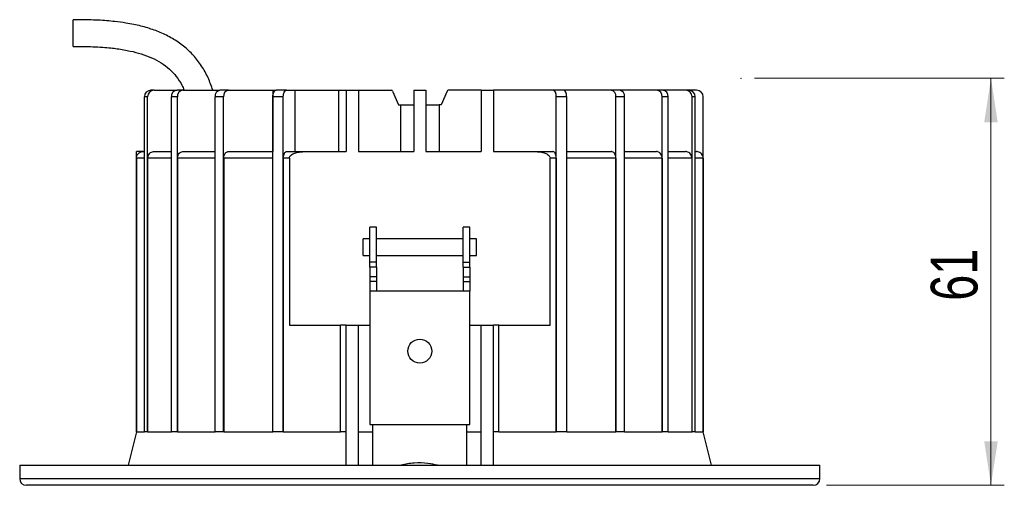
# Model space of a CAD drawing. Header units: millimetres. Extents: x 55 to 132, y 16 to 206.
# Tile 2 of 3: x 55 to 129, y 95 to 130. Entities that reach past the tile are written whole.
import ezdxf

# ---------------------------------------------------------------- set-up
doc = ezdxf.new("R2010")
doc.units = ezdxf.units.MM
doc.header["$PDSIZE"] = -1
doc.styles.add('SLDTEXTSTYLE0', font='TXT', dxfattribs={"width": 0.75})
doc.dimstyles.new('SLDDIMSTYLE0', dxfattribs={"dimtxt": 3.5, "dimasz": 3.302, "dimexe": 0, "dimexo": 0.0625, "dimgap": 0.875, "dimtad": 1, "dimlfac": 2, "dimrnd": 1e-09, "dimzin": 12, "dimdsep": 46, "dimtxsty": 'SLDTEXTSTYLE0', "dimsah": 1, "dimcen": 0.09, "dimadec": 0, "dimazin": 3, "dimtfac": 1, "dimtofl": 0, "dimtmove": 0, "dimatfit": 3, "dimfxl": 0, "dimfrac": 2, "dimtolj": 1, "dimtzin": 12, "dimarcsym": 0})

# ---------------------------------------------------------------- blocks, each defined once
blk = doc.blocks.new('_D')
at = {"color": 7, "linetype": 'Continuous', "lineweight": 18}
for p, q in [((110.378, 125.206), (129.116, 125.206)), ((128.116, 125.206), (128.116, 94.706)), ((115.791, 94.706), (129.116, 94.706))]:
    blk.add_line(p, q, dxfattribs=at)
for points in [[(128.116, 125.206), (127.608, 121.904), (128.624, 121.904)], [(128.116, 94.706), (128.624, 98.008), (127.608, 98.008)]]:
    blk.add_solid(points, dxfattribs=at)
at = {"color": 7, "linetype": 'Continuous', "lineweight": 18, "insert": (123.605, 108.53), "char_height": 3.5, "attachment_point": 1, "rotation": 90, "style": 'SLDTEXTSTYLE0'}
blk.add_mtext('61', dxfattribs=at)

msp = doc.modelspace()

# ---------------------------------------------------------------- linework, layer by layer
at = {"color": 7, "linetype": 'Continuous', "lineweight": 25}
for p, q in [((59.3043, 127.5864), (59.3043, 129.5864)), ((65.3629, 124.3071), (65.1299, 124.3071)), ((65.3629, 124.3071), (67.0945, 124.3071)), ((67.5445, 124.3071), (67.0945, 124.3071)), ((67.5445, 124.3071), (70.2992, 124.3071)), ((70.9356, 124.3071), (70.2992, 124.3071)), ((70.9356, 124.3071), (74.259, 124.3071)), ((74.259, 124.3071), (74.259, 119.7062)), ((74.259, 124.3071), (74.5256, 124.3071)), ((75.305, 124.3071), (74.5256, 124.3071)), ((75.305, 124.3071), (75.9415, 124.3071)), ((75.9415, 119.7062), (75.9415, 124.3071)), ((75.9415, 124.3071), (79.209, 124.3071)), ((79.209, 119.7062), (79.209, 124.3071)), ((79.209, 124.3071), (79.7695, 124.3071)), ((79.7695, 124.3071), (79.7695, 119.7062)), ((79.7695, 124.3071), (80.7013, 124.3071)), ((80.7013, 124.3071), (80.7013, 119.7062)), ((80.7013, 124.3071), (83.1684, 124.3071)), ((83.2326, 124.241), (83.7007, 123.2062)), ((84.8413, 124.3071), (85.7413, 124.3071)), ((84.8413, 124.3071), (84.8413, 119.7062)), ((85.7413, 124.3071), (85.7413, 119.7062)), ((87.35, 124.241), (86.8819, 123.2062)), ((89.8813, 124.3071), (87.4142, 124.3071)), ((89.8813, 124.3071), (89.8813, 119.7062)), ((89.8813, 124.3071), (90.8131, 124.3071)), ((90.8131, 124.3071), (90.8131, 119.7062)), ((95.2776, 124.3071), (90.8131, 124.3071)), ((96.057, 124.3071), (95.2776, 124.3071)), ((99.647, 124.3071), (96.057, 124.3071)), ((100.2834, 124.3071), (99.647, 124.3071)), ((103.0381, 124.3071), (100.2834, 124.3071)), ((103.4881, 124.3071), (103.0381, 124.3071)), ((105.2197, 124.3071), (103.4881, 124.3071)), ((105.4527, 124.3071), (105.2197, 124.3071)), ((106.0433, 124.3071), (105.4527, 124.3071)), ((64.647, 98.7062), (64.647, 123.8071)), ((64.8799, 123.8071), (64.647, 123.8071)), ((64.8799, 98.7062), (64.8799, 123.8071)), ((67.1115, 123.8071), (66.6615, 123.8071)), ((66.6615, 98.7062), (66.6615, 123.8071)), ((67.1115, 98.7062), (67.1115, 123.8071)), ((70.5821, 123.8071), (69.9457, 123.8071)), ((69.9457, 98.7062), (69.9457, 123.8071)), ((70.5821, 98.7062), (70.5821, 123.8071)), ((74.2756, 98.7062), (74.2756, 123.8071)), ((75.055, 123.8071), (74.2756, 123.8071)), ((75.055, 98.7062), (75.055, 123.8071)), ((95.5276, 98.7062), (95.5276, 123.8071)), ((96.307, 123.8071), (95.5276, 123.8071)), ((96.307, 98.7062), (96.307, 123.8071)), ((100.0005, 98.7062), (100.0005, 123.8071)), ((100.6369, 123.8071), (100.0005, 123.8071)), ((100.6369, 98.7062), (100.6369, 123.8071)), ((103.4711, 98.7062), (103.4711, 123.8071)), ((103.9211, 123.8071), (103.4711, 123.8071)), ((103.9211, 98.7062), (103.9211, 123.8071)), ((105.7027, 98.7062), (105.7027, 123.8071)), ((105.9356, 123.8071), (105.7027, 123.8071)), ((105.9356, 98.7062), (105.9356, 123.8071)), ((106.5433, 98.7062), (106.5433, 123.8071)), ((83.7007, 123.2062), (83.8337, 123.2062)), ((83.8337, 123.2062), (83.8337, 119.7062)), ((83.8337, 123.2062), (84.8413, 123.2062)), ((85.7413, 123.2062), (86.7489, 123.2062)), ((86.7489, 123.2062), (86.7489, 119.7062)), ((86.8819, 123.2062), (86.7489, 123.2062)), ((64.0393, 98.7062), (64.0393, 119.7062)), ((64.5442, 119.7062), (64.0393, 119.7062)), ((64.5442, 119.7062), (64.647, 119.7062)), ((65.3676, 119.7062), (66.6615, 119.7062)), ((67.5488, 119.7062), (69.9457, 119.7062)), ((70.9391, 119.7062), (74.2756, 119.7062)), ((75.3074, 119.7062), (76.6534, 119.7062)), ((76.6534, 119.7062), (79.7695, 119.7062)), ((80.7013, 119.7062), (84.8413, 119.7062)), ((85.7413, 119.7062), (89.8813, 119.7062)), ((90.8131, 119.7062), (93.9292, 119.7062)), ((93.9292, 119.7062), (95.2752, 119.7062)), ((96.307, 119.7062), (99.6435, 119.7062)), ((100.6369, 119.7062), (103.0338, 119.7062)), ((103.9211, 119.7062), (105.215, 119.7062)), ((105.9356, 119.7062), (106.0384, 119.7062)), ((64.6516, 119.2062), (64.044, 119.2062)), ((64.044, 119.2062), (64.044, 98.7062)), ((66.6656, 119.2062), (64.8845, 119.2062)), ((64.8845, 119.2062), (64.8845, 98.7062)), ((69.949, 119.2062), (67.1156, 119.2062)), ((67.1156, 119.2062), (67.1156, 98.7062)), ((74.278, 119.2062), (70.5854, 119.2062)), ((70.5854, 119.2062), (70.5854, 98.7062)), ((75.0574, 119.2062), (75.0574, 98.7062)), ((75.513, 119.2062), (75.0574, 119.2062)), ((75.513, 119.2062), (75.513, 106.7062)), ((95.5252, 119.2062), (95.0696, 119.2062)), ((95.0696, 106.7062), (95.0696, 119.2062)), ((95.5252, 119.2062), (95.5252, 98.7062)), ((99.9972, 119.2062), (96.3046, 119.2062)), ((99.9972, 119.2062), (99.9972, 98.7062)), ((103.467, 119.2062), (100.6336, 119.2062)), ((103.467, 119.2062), (103.467, 98.7062)), ((105.6981, 119.2062), (103.917, 119.2062)), ((105.6981, 119.2062), (105.6981, 98.7062)), ((106.5386, 119.2062), (105.931, 119.2062)), ((106.5386, 119.2062), (106.5386, 98.7062)), ((82.0413, 114.0363), (81.5413, 114.0363)), ((81.5413, 111.4284), (81.5413, 114.0363)), ((82.0413, 111.4284), (82.0413, 114.0363)), ((89.0413, 114.0363), (88.5413, 114.0363)), ((88.5413, 111.4284), (88.5413, 114.0363)), ((89.0413, 111.4284), (89.0413, 114.0363)), ((81.5413, 113.1644), (81.0413, 113.1644)), ((81.0413, 112.5412), (81.0413, 113.1644)), ((88.5413, 113.1644), (82.0413, 113.1644)), ((89.5413, 113.1644), (89.0413, 113.1644)), ((89.5413, 112.5412), (89.5413, 113.1644)), ((81.0413, 111.9179), (81.0413, 112.5412)), ((89.5413, 111.9179), (89.5413, 112.5412)), ((81.0413, 111.9179), (81.5413, 111.9179)), ((82.0413, 111.9179), (88.5413, 111.9179)), ((89.0413, 111.9179), (89.5413, 111.9179)), ((82.0413, 111.4284), (81.5413, 111.4284)), ((81.5413, 111.0563), (81.5413, 111.4284)), ((82.0413, 111.0563), (81.5413, 111.0563)), ((81.5413, 111.0563), (81.5413, 110.3205)), ((82.0413, 111.0563), (82.0413, 111.4284)), ((82.0413, 111.0563), (82.0413, 110.3205)), ((88.5413, 111.4284), (89.0413, 111.4284)), ((88.5413, 111.0563), (88.5413, 111.4284)), ((88.5413, 111.0563), (89.0413, 111.0563)), ((88.5413, 111.0563), (88.5413, 110.3205)), ((89.0413, 111.0563), (89.0413, 111.4284)), ((89.0413, 111.0563), (89.0413, 110.3205)), ((82.0413, 110.3205), (81.5413, 110.3205)), ((81.5413, 110.3205), (81.5413, 109.9827)), ((82.0413, 110.3205), (82.0413, 109.9827)), ((88.5413, 110.3205), (89.0413, 110.3205)), ((88.5413, 110.3205), (88.5413, 109.9827)), ((89.0413, 110.3205), (89.0413, 109.9827)), ((82.0413, 109.9827), (81.5413, 109.9827)), ((81.5413, 109.9827), (81.5413, 109.2501)), ((82.0413, 109.9827), (82.0413, 109.2501)), ((88.5413, 109.9827), (88.5413, 109.2501)), ((88.5413, 109.9827), (89.0413, 109.9827)), ((89.0413, 109.9827), (89.0413, 109.2501)), ((82.0413, 109.2501), (81.5413, 109.2501)), ((81.5413, 109.2501), (81.5413, 99.2501)), ((88.5413, 109.2501), (82.0413, 109.2501)), ((89.0413, 109.2501), (88.5413, 109.2501)), ((89.0413, 99.2501), (89.0413, 109.2501)), ((75.513, 106.7062), (79.3574, 106.7062)), ((79.3562, 98.7062), (79.3562, 106.7062)), ((79.7695, 106.7062), (79.3562, 106.7062)), ((79.7695, 96.2062), (79.7695, 106.7062)), ((79.7695, 106.7062), (80.6973, 106.7062)), ((80.6973, 96.2062), (80.6973, 106.7062)), ((80.6973, 106.7062), (81.5413, 106.7062)), ((89.0413, 106.7062), (89.8853, 106.7062)), ((89.8853, 96.2062), (89.8853, 106.7062)), ((89.8853, 106.7062), (90.8131, 106.7062)), ((90.8131, 96.2062), (90.8131, 106.7062)), ((91.2264, 106.7062), (90.8131, 106.7062)), ((91.2252, 106.7062), (95.0696, 106.7062)), ((91.2264, 98.7062), (91.2264, 106.7062)), ((81.5413, 99.2501), (89.0413, 99.2501)), ((81.7729, 96.2062), (81.7729, 99.2501)), ((88.8097, 96.2062), (88.8097, 99.2501)), ((64.0393, 98.7062), (63.416, 96.2062)), ((64.044, 98.7062), (64.0393, 98.7062)), ((64.044, 98.7062), (64.6516, 98.7062)), ((64.7634, 98.7062), (64.647, 98.7062)), ((64.8799, 98.7062), (64.7634, 98.7062)), ((64.8845, 98.7062), (64.8799, 98.7062)), ((64.8845, 98.7062), (66.6656, 98.7062)), ((66.8865, 98.7062), (66.6615, 98.7062)), ((67.1115, 98.7062), (66.8865, 98.7062)), ((67.1156, 98.7062), (67.1115, 98.7062)), ((67.1156, 98.7062), (69.949, 98.7062)), ((70.2639, 98.7062), (69.9457, 98.7062)), ((70.5821, 98.7062), (70.2639, 98.7062)), ((70.5854, 98.7062), (70.5821, 98.7062)), ((70.5854, 98.7062), (74.278, 98.7062)), ((74.6653, 98.7062), (74.2756, 98.7062)), ((75.055, 98.7062), (74.6653, 98.7062)), ((75.0574, 98.7062), (75.055, 98.7062)), ((75.0574, 98.7062), (79.3574, 98.7062)), ((79.7695, 98.7062), (79.3562, 98.7062)), ((80.6973, 98.7062), (81.7729, 98.7062)), ((88.8097, 98.7062), (89.8853, 98.7062)), ((91.2264, 98.7062), (90.8131, 98.7062)), ((91.2252, 98.7062), (95.5252, 98.7062)), ((95.5252, 98.7062), (95.5276, 98.7062)), ((95.9173, 98.7062), (95.5276, 98.7062)), ((96.307, 98.7062), (95.9173, 98.7062)), ((96.3046, 98.7062), (99.9972, 98.7062)), ((99.9972, 98.7062), (100.0005, 98.7062)), ((100.3187, 98.7062), (100.0005, 98.7062)), ((100.6369, 98.7062), (100.3187, 98.7062)), ((100.6336, 98.7062), (103.467, 98.7062)), ((103.467, 98.7062), (103.4711, 98.7062)), ((103.6961, 98.7062), (103.4711, 98.7062)), ((103.9211, 98.7062), (103.6961, 98.7062)), ((103.917, 98.7062), (105.6981, 98.7062)), ((105.6981, 98.7062), (105.7027, 98.7062)), ((105.8192, 98.7062), (105.7027, 98.7062)), ((105.9356, 98.7062), (105.8192, 98.7062)), ((105.931, 98.7062), (106.5386, 98.7062)), ((106.5386, 98.7062), (106.5433, 98.7062)), ((107.1666, 96.2062), (106.5433, 98.7062)), ((55.2913, 96.2062), (55.2913, 95.2062)), ((55.2913, 96.2062), (85.2913, 96.2062)), ((85.2913, 96.2062), (115.2913, 96.2062)), ((115.2913, 95.2062), (115.2913, 96.2062)), ((85.2913, 94.7062), (55.7913, 94.7062)), ((114.7913, 94.7062), (85.2913, 94.7062))]:
    msp.add_line(p, q, dxfattribs=at)
at = {"color": 1, "linetype": 'Continuous', "lineweight": 25}
for p, q in [((55.2913, 95.2062), (85.2913, 95.2062)), ((85.2913, 95.2062), (115.2913, 95.2062))]:
    msp.add_line(p, q, dxfattribs=at)
at = {"color": 7, "linetype": 'Continuous', "lineweight": 25, "flags": 128}
for points in [[(74.2756, 123.8071), (74.2804, 123.9046), (74.2946, 123.9984), (74.3177, 124.0848), (74.3488, 124.1606), (74.3867, 124.2228), (74.4299, 124.269), (74.4768, 124.2974), (74.5256, 124.3071)], [(75.055, 123.8071), (75.0598, 123.9046), (75.074, 123.9984), (75.0971, 124.0848), (75.1282, 124.1606), (75.1661, 124.2228), (75.2093, 124.269), (75.2562, 124.2974), (75.305, 124.3071)], [(95.5276, 123.8071), (95.5228, 123.9046), (95.5086, 123.9984), (95.4855, 124.0848), (95.4544, 124.1606), (95.4165, 124.2228), (95.3733, 124.269), (95.3264, 124.2974), (95.2776, 124.3071)], [(96.307, 123.8071), (96.3022, 123.9046), (96.288, 123.9984), (96.2649, 124.0848), (96.2338, 124.1606), (96.1959, 124.2228), (96.1527, 124.269), (96.1058, 124.2974), (96.057, 124.3071)]]:
    msp.add_lwpolyline(points, dxfattribs=at)
at = {"color": 7, "linetype": 'Continuous', "lineweight": 25}
msp.add_circle((85.2913, 104.7589), 0.9004, dxfattribs=at)
for centre, radius, start, end in [((65.1386, 123.8154), 0.4917, 91.010185, 180.97576), ((65.3715, 123.8154), 0.4917, 91.010185, 180.97576), ((67.1306, 123.8383), 0.4701, 94.40195, 183.811261), ((67.5806, 123.8383), 0.4701, 94.40195, 183.811261), ((70.3876, 123.8696), 0.4463, 101.421754, 188.049467), ((71.024, 123.8696), 0.4463, 101.421754, 188.049467), ((83.1444, 124.2195), 0.0908, 13.739541, 74.717438), ((87.4382, 124.2195), 0.0908, 105.282562, 166.260459), ((99.5586, 123.8696), 0.4463, 351.950533, 78.578246), ((100.195, 123.8696), 0.4463, 351.950533, 78.578246), ((103.002, 123.8383), 0.4701, 356.188739, 85.59805), ((103.452, 123.8383), 0.4701, 356.188739, 85.59805), ((105.2111, 123.8154), 0.4917, 359.02424, 88.989815), ((105.444, 123.8154), 0.4917, 359.02424, 88.989815), ((106.0433, 123.8071), 0.5, 0, 90), ((55.7913, 95.2062), 0.5, 180, 270), ((114.7913, 95.2062), 0.5, 270, 0)]:
    msp.add_arc(centre, radius, start, end, dxfattribs=at)
for points, knots in [([(69.7709, 124.3071), (69.6606, 124.6197), (69.4383, 125.2502), (68.9474, 126.1302), (68.3318, 126.9324), (67.594, 127.6259), (66.7545, 128.1965), (65.8483, 128.6442), (65.0429, 128.9302), (64.3751, 129.1135), (63.8254, 129.2376), (63.1789, 129.3546), (62.5017, 129.4448), (61.8057, 129.5107), (61.1574, 129.5526), (60.4972, 129.5776), (59.8774, 129.5868), (59.4833, 129.5865), (59.3043, 129.5864)], [0, 0, 0, 0, 0.0782903, 0.157873, 0.237074, 0.316568, 0.3962121, 0.4762278, 0.5549371, 0.5979097, 0.6399471, 0.6881491, 0.7532214, 0.8014286, 0.8534491, 0.9068095, 0.9576532, 1, 1, 1, 1]), ([(59.3043, 127.5864), (59.5391, 127.5865), (60.033, 127.5866), (60.7697, 127.569), (61.4735, 127.5304), (62.0816, 127.477), (62.609, 127.4138), (63.0962, 127.3389), (63.6977, 127.2217), (64.4012, 127.04), (65.1815, 126.7511), (65.8963, 126.3747), (66.5275, 125.9059), (67.0506, 125.3397), (67.4157, 124.7985), (67.5703, 124.4354), (67.6249, 124.3071)], [0, 0, 0, 0, 0.0740966, 0.1557849, 0.2324607, 0.2964085, 0.3483397, 0.4000245, 0.4518712, 0.5416121, 0.6289408, 0.7137803, 0.7956769, 0.8756215, 0.95605, 1, 1, 1, 1]), ([(64.044, 119.2062), (64.046, 119.2398), (64.0501, 119.3086), (64.0893, 119.4281), (64.171, 119.5536), (64.3071, 119.6568), (64.4394, 119.7015), (64.5198, 119.7051), (64.5442, 119.7062)], [0, 0, 0, 0, 0.1288354, 0.2630005, 0.4775147, 0.6920276, 0.9065751, 1, 1, 1, 1]), ([(64.8845, 119.2062), (64.8898, 119.2623), (64.9005, 119.3747), (64.9837, 119.5245), (65.1062, 119.6376), (65.2421, 119.6976), (65.3319, 119.7037), (65.3676, 119.7062)], [0, 0, 0, 0, 0.21450657, 0.42913844, 0.64379175, 0.85849102, 1, 1, 1, 1]), ([(67.1156, 119.2062), (67.1204, 119.2623), (67.13, 119.3747), (67.2046, 119.5245), (67.3144, 119.6376), (67.4362, 119.6976), (67.5168, 119.7037), (67.5488, 119.7062)], [0, 0, 0, 0, 0.21450657, 0.42913844, 0.64379175, 0.85849102, 1, 1, 1, 1]), ([(70.5854, 119.2062), (70.5893, 119.2623), (70.5971, 119.3747), (70.6581, 119.5245), (70.7477, 119.6376), (70.8472, 119.6976), (70.9129, 119.7037), (70.9391, 119.7062)], [0, 0, 0, 0, 0.2145066, 0.4291384, 0.6437918, 0.858491, 1, 1, 1, 1]), ([(75.0574, 119.2062), (75.0601, 119.2623), (75.0657, 119.3747), (75.1087, 119.5245), (75.1722, 119.6376), (75.2425, 119.6976), (75.289, 119.7037), (75.3074, 119.7062)], [0, 0, 0, 0, 0.21450657, 0.42913844, 0.64379175, 0.85849102, 1, 1, 1, 1]), ([(75.513, 119.2062), (75.513, 119.2069), (75.5131, 119.2357), (75.5259, 119.2993), (75.5889, 119.4009), (75.7426, 119.5272), (75.9981, 119.6298), (76.3205, 119.6961), (76.5424, 119.7028), (76.6534, 119.7062)], [0, 0, 0, 0, 0.0017508, 0.0644112, 0.1420213, 0.2651024, 0.5032722, 0.7513696, 1, 1, 1, 1]), ([(93.9292, 119.7062), (94.0493, 119.7018), (94.3226, 119.6918), (94.6463, 119.6142), (94.879, 119.4949), (94.9887, 119.4052), (95.054, 119.3055), (95.0694, 119.2404), (95.0696, 119.2073), (95.0696, 119.2062)], [0, 0, 0, 0, 0.2696299, 0.6131507, 0.7335212, 0.854576, 0.9257338, 0.997542, 1, 1, 1, 1]), ([(95.5252, 119.2062), (95.5225, 119.2623), (95.5169, 119.3747), (95.4739, 119.5245), (95.4104, 119.6376), (95.3401, 119.6976), (95.2936, 119.7037), (95.2752, 119.7062)], [0, 0, 0, 0, 0.2145066, 0.4291384, 0.6437918, 0.858491, 1, 1, 1, 1]), ([(99.9972, 119.2062), (99.9933, 119.2623), (99.9855, 119.3747), (99.9246, 119.5245), (99.8349, 119.6376), (99.7354, 119.6976), (99.6697, 119.7037), (99.6435, 119.7062)], [0, 0, 0, 0, 0.21450657, 0.42913844, 0.64379175, 0.85849102, 1, 1, 1, 1]), ([(103.467, 119.2062), (103.4622, 119.2623), (103.4526, 119.3747), (103.378, 119.5245), (103.2682, 119.6376), (103.1464, 119.6976), (103.0658, 119.7037), (103.0338, 119.7062)], [0, 0, 0, 0, 0.2145066, 0.4291384, 0.6437918, 0.858491, 1, 1, 1, 1]), ([(105.6981, 119.2062), (105.6928, 119.2623), (105.6821, 119.3747), (105.5989, 119.5245), (105.4764, 119.6376), (105.3405, 119.6976), (105.2507, 119.7037), (105.215, 119.7062)], [0, 0, 0, 0, 0.2145066, 0.4291384, 0.6437918, 0.858491, 1, 1, 1, 1]), ([(106.5386, 119.2062), (106.5385, 119.2101), (106.5381, 119.2699), (106.5152, 119.3861), (106.4289, 119.5337), (106.2986, 119.6439), (106.1605, 119.6989), (106.0715, 119.7042), (106.0384, 119.7062)], [0, 0, 0, 0, 0.014934, 0.2295415, 0.4441503, 0.658789, 0.8734743, 1, 1, 1, 1]), ([(86.6167, 96.2062), (86.3797, 96.2624), (85.8084, 96.398), (84.8881, 96.3846), (84.2102, 96.3135), (83.8975, 96.2062), (83.8975, 96.2062)], [0, 0, 0, 0, 0.2651012, 0.6390195, 0.9999394, 1, 1, 1, 1])]:
    msp.add_open_spline(points, degree=3, knots=knots, dxfattribs=at)
at = {"color": 7, "linetype": 'Continuous', "lineweight": 0}
msp.add_point((109.3776, 125.2062), dxfattribs=at)

# ---------------------------------------------------------------- dimensions: what is measured, and where the dimension line sits
at = {"color": 7, "linetype": 'Continuous', "lineweight": 18}
dim = msp.add_linear_dim(base=(128.1162, 94.7062), p1=(109.3776, 125.2062), p2=(114.7913, 94.7062), angle=90, dimstyle='SLDDIMSTYLE0', dxfattribs=at)
dim.commit()
dim.dimension.update_dxf_attribs({"geometry": '_D', "text_midpoint": (128.1162, 111.1165), "dimtype": 160})

doc.saveas('drawing.dxf')
